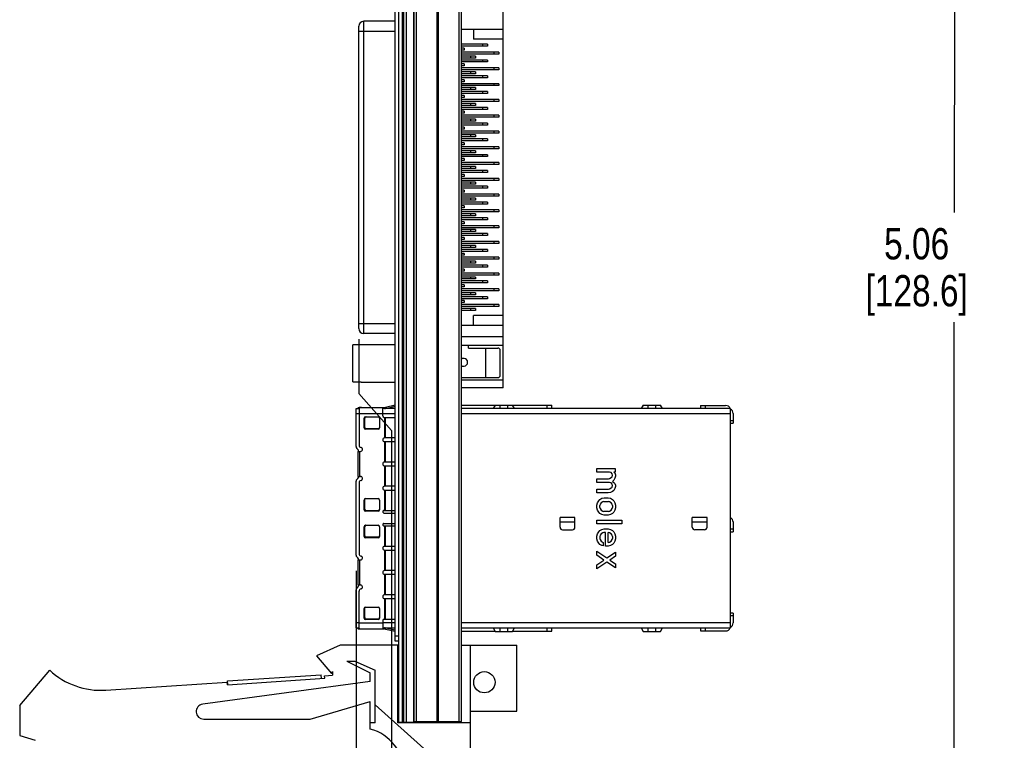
# Model space of a CAD drawing. Header units: inches. Extents: x 0.2 to 16.8, y 0.2 to 10.8.
# Tile 19 of 29: x 9.2 to 13.1, y 3.8 to 6.7. Entities that reach past the tile are written whole.
import ezdxf

# ---------------------------------------------------------------- set-up
doc = ezdxf.new("R2010")
doc.units = ezdxf.units.IN
doc.header["$LTSCALE"] = 0.935
doc.header["$MEASUREMENT"] = 0
doc.layers.get('0').update_dxf_attribs({"linetype": 'CONTINUOUS'})
doc.layers.add('DIMENSIONS', color=7, linetype='CONTINUOUS')
doc.styles.get("Standard").update_dxf_attribs({"font": 'txt', "width": 0.8})
doc.dimstyles.new('DIMSTYLE_1', dxfattribs={"dimtxt": 0.125, "dimasz": 0.18, "dimexe": 0.125, "dimexo": 0.0625, "dimgap": 0.03125, "dimtad": 0, "dimtih": 1, "dimtoh": 1, "dimzin": 4, "dimdsep": 46, "dimtxsty": 'STANDARD', "dimblk": '_FILLED', "dimblk1": '_FILLED', "dimblk2": '_FILLED', "dimcen": 0.09, "dimadec": 0, "dimazin": 0, "dimtp": 0.01, "dimtm": 0.01, "dimtfac": 1, "dimtofl": 0, "dimtmove": 0, "dimatfit": 3, "dimldrblk": '_FILLED', "dimfxl": 1, "dimtolj": 1, "dimtzin": 4, "dimarcsym": 0})
doc.dimstyles.new('DIMSTYLE_2', dxfattribs={"dimtxt": 0.125, "dimasz": 0.18, "dimexe": 0.125, "dimexo": 0.0625, "dimgap": 0.0625, "dimtad": 0, "dimtih": 1, "dimtoh": 1, "dimzin": 4, "dimdsep": 46, "dimtxsty": 'STANDARD', "dimblk": '_FILLED', "dimblk1": '_FILLED', "dimblk2": '_FILLED', "dimcen": 0.09, "dimadec": 0, "dimazin": 0, "dimtp": 0.01, "dimtm": 0.01, "dimtfac": 1, "dimtofl": 0, "dimtmove": 0, "dimatfit": 3, "dimldrblk": '_FILLED', "dimfxl": 1, "dimtolj": 1, "dimtzin": 4, "dimarcsym": 0})

# ---------------------------------------------------------------- blocks, each defined once
blk = doc.blocks.new('_FILLED')
at = {"color": 0, "linetype": 'BYBLOCK'}
blk.add_solid([(0, 0), (-1, 0.174), (-1, -0.174)], dxfattribs=at)
blk = doc.blocks.new('*D12')
at = {"layer": 'DIMENSIONS', "color": 2, "linetype": 'CONTINUOUS'}
for p, q in [((10.8549, 8.3609), (13.036, 8.36)), ((12.911, 8.3601), (12.9101, 5.9526)), ((12.909, 3.2952), (12.9099, 5.5151)), ((10.8529, 3.296), (13.034, 3.2951))]:
    blk.add_line(p, q, dxfattribs=at)
at = {"layer": 'DIMENSIONS', "color": 2, "linetype": 'CONTINUOUS', "xscale": 0.18, "yscale": 0.18, "zscale": 0.18}
for p, rotation in [((12.911, 8.3601), 89.9773754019), ((12.909, 3.2952), 269.9773754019)]:
    blk.add_blockref('_FILLED', p, dxfattribs=dict(at, rotation=rotation))
at = {"layer": 'DIMENSIONS', "color": 2, "linetype": 'CONTINUOUS', "insert": (12.76, 5.8901), "char_height": 0.125, "width": 0.7, "attachment_point": 2, "line_spacing_factor": 0.9}
blk.add_mtext('5.06\\P[128.6]', dxfattribs=at)
blk = doc.blocks.new('*D16')
at = {"layer": 'DIMENSIONS', "color": 2, "linetype": 'CONTINUOUS'}
blk.add_line((10.521, 4.5221), (10.521, 2.9204), dxfattribs=at)
at = {"layer": 'DIMENSIONS', "color": 2, "linetype": 'CONTINUOUS', "insert": (10.4585, 2.8579), "char_height": 0.125, "width": 0.925, "attachment_point": 3, "rotation": 90, "line_spacing_factor": 0.9}
blk.add_mtext('.27{\\Ftxt.shx;\\W1.000000;\\H0.125000; }[6.9]', dxfattribs=at)
blk = doc.blocks.new('*D17')
at = {"layer": 'DIMENSIONS', "color": 2, "linetype": 'CONTINUOUS'}
for p, q in [((10.5317, 5.4463), (10.5317, 5.2294)), ((10.5317, 5.2294), (10.6626, 5.0827)), ((10.6626, 5.0827), (10.6626, 2.9204))]:
    blk.add_line(p, q, dxfattribs=at)
at = {"layer": 'DIMENSIONS', "color": 2, "linetype": 'CONTINUOUS', "insert": (10.6001, 2.8579), "char_height": 0.125, "width": 0.925, "attachment_point": 3, "rotation": 90, "line_spacing_factor": 0.9}
blk.add_mtext('.26{\\Ftxt.shx;\\W1.000000;\\H0.125000; }[6.6]', dxfattribs=at)

msp = doc.modelspace()

# ---------------------------------------------------------------- linework, layer by layer
at = {"color": 7, "linetype": 'CONTINUOUS'}
for p, q in [((10.6774, 4.2409), (10.6774, 8.3509)), ((10.6924, 3.9179), (10.6924, 8.3609)), ((10.7044, 8.3609), (10.7044, 3.9179)), ((10.7104, 8.3609), (10.7104, 3.9179)), ((10.7224, 3.9179), (10.7224, 8.3609)), ((10.7516, 3.9179), (10.7516, 8.3609)), ((10.7534, 3.9209), (10.7534, 7.9209)), ((10.7624, 3.9209), (10.7624, 7.9209)), ((10.8443, 3.9209), (10.8443, 7.9209)), ((10.8506, 3.9209), (10.8506, 7.9209)), ((10.9325, 3.9209), (10.9325, 7.9209)), ((10.9414, 3.9209), (10.9414, 7.9209)), ((11.1084, 5.2519), (11.1084, 6.933)), ((10.5317, 5.4891), (10.5317, 6.6958)), ((10.5513, 5.4694), (10.5513, 6.7155)), ((10.6774, 6.7155), (10.5513, 6.7155)), ((10.5317, 6.6761), (10.6774, 6.6761)), ((11.1084, 6.683), (10.9414, 6.683)), ((10.9903, 6.683), (10.9903, 6.6437)), ((11.0454, 6.624), (10.9414, 6.624)), ((11.0454, 6.6161), (10.9414, 6.6161)), ((10.9529, 6.6082), (10.9414, 6.6082)), ((10.9529, 6.6082), (10.9529, 6.6004)), ((11.1084, 6.6437), (10.9903, 6.6437)), ((11.0257, 6.624), (11.0257, 6.6161)), ((11.0454, 6.624), (11.0454, 6.6161)), ((10.9529, 6.6004), (10.9414, 6.6004)), ((11.0907, 6.5925), (10.9414, 6.5925)), ((11.0907, 6.5846), (10.9414, 6.5846)), ((10.9982, 6.5767), (10.9414, 6.5767)), ((10.9982, 6.5689), (10.9414, 6.5689)), ((10.9785, 6.5767), (10.9785, 6.5689)), ((10.9982, 6.5767), (10.9982, 6.5689)), ((11.071, 6.5925), (11.071, 6.5846)), ((11.0907, 6.5925), (11.0907, 6.5846)), ((11.0454, 6.561), (10.9414, 6.561)), ((11.0454, 6.5531), (10.9414, 6.5531)), ((10.9529, 6.5452), (10.9414, 6.5452)), ((10.9529, 6.5374), (10.9414, 6.5374)), ((11.0907, 6.5295), (10.9414, 6.5295)), ((10.9529, 6.5452), (10.9529, 6.5374)), ((11.0257, 6.561), (11.0257, 6.5531)), ((11.0454, 6.561), (11.0454, 6.5531)), ((11.071, 6.5295), (11.071, 6.5216)), ((11.0907, 6.5295), (11.0907, 6.5216)), ((11.0907, 6.5216), (10.9414, 6.5216)), ((10.9982, 6.5137), (10.9414, 6.5137)), ((10.9982, 6.5059), (10.9414, 6.5059)), ((11.0454, 6.498), (10.9414, 6.498)), ((11.0454, 6.4901), (10.9414, 6.4901)), ((10.9785, 6.5137), (10.9785, 6.5059)), ((10.9982, 6.5137), (10.9982, 6.5059)), ((11.0257, 6.498), (11.0257, 6.4901)), ((11.0454, 6.498), (11.0454, 6.4901)), ((10.9529, 6.4822), (10.9414, 6.4822)), ((10.9529, 6.4744), (10.9414, 6.4744)), ((11.0907, 6.4665), (10.9414, 6.4665)), ((11.0907, 6.4586), (10.9414, 6.4586)), ((10.9982, 6.4507), (10.9414, 6.4507)), ((10.9529, 6.4822), (10.9529, 6.4744)), ((10.9785, 6.4507), (10.9785, 6.4429)), ((10.9982, 6.4507), (10.9982, 6.4429)), ((11.071, 6.4665), (11.071, 6.4586)), ((11.0907, 6.4665), (11.0907, 6.4586)), ((10.9982, 6.4429), (10.9414, 6.4429)), ((11.0454, 6.435), (10.9414, 6.435)), ((11.0454, 6.4271), (10.9414, 6.4271)), ((10.9529, 6.4192), (10.9414, 6.4192)), ((10.9529, 6.4114), (10.9414, 6.4114)), ((10.9529, 6.4192), (10.9529, 6.4114)), ((11.0257, 6.435), (11.0257, 6.4271)), ((11.0454, 6.435), (11.0454, 6.4271)), ((11.0907, 6.4035), (10.9414, 6.4035)), ((11.0907, 6.3956), (10.9414, 6.3956)), ((10.9982, 6.3878), (10.9414, 6.3878)), ((10.9982, 6.3799), (10.9414, 6.3799)), ((11.0454, 6.372), (10.9414, 6.372)), ((10.9785, 6.3878), (10.9785, 6.3799)), ((10.9982, 6.3878), (10.9982, 6.3799)), ((11.0257, 6.372), (11.0257, 6.3641)), ((11.0454, 6.372), (11.0454, 6.3641)), ((11.071, 6.4035), (11.071, 6.3956)), ((11.0907, 6.4035), (11.0907, 6.3956)), ((11.0454, 6.3641), (10.9414, 6.3641)), ((10.9529, 6.3563), (10.9414, 6.3563)), ((10.9529, 6.3484), (10.9414, 6.3484)), ((11.0907, 6.3405), (10.9414, 6.3405)), ((11.0907, 6.3326), (10.9414, 6.3326)), ((10.9529, 6.3563), (10.9529, 6.3484)), ((11.071, 6.3405), (11.071, 6.3326)), ((11.0907, 6.3405), (11.0907, 6.3326)), ((10.9982, 6.3248), (10.9414, 6.3248)), ((10.9982, 6.3169), (10.9414, 6.3169)), ((11.0454, 6.309), (10.9414, 6.309)), ((11.0454, 6.3011), (10.9414, 6.3011)), ((10.9529, 6.2933), (10.9414, 6.2933)), ((10.9529, 6.2933), (10.9529, 6.2854)), ((10.9785, 6.3248), (10.9785, 6.3169)), ((10.9982, 6.3248), (10.9982, 6.3169)), ((11.0257, 6.309), (11.0257, 6.3011)), ((11.0454, 6.309), (11.0454, 6.3011)), ((10.9529, 6.2854), (10.9414, 6.2854)), ((11.0907, 6.2775), (10.9414, 6.2775)), ((11.0907, 6.2696), (10.9414, 6.2696)), ((10.9982, 6.2618), (10.9414, 6.2618)), ((10.9982, 6.2539), (10.9414, 6.2539)), ((10.9785, 6.2618), (10.9785, 6.2539)), ((10.9982, 6.2618), (10.9982, 6.2539)), ((11.071, 6.2775), (11.071, 6.2696)), ((11.0907, 6.2775), (11.0907, 6.2696)), ((11.0454, 6.246), (10.9414, 6.246)), ((11.0454, 6.2381), (10.9414, 6.2381)), ((10.9529, 6.2303), (10.9414, 6.2303)), ((10.9529, 6.2224), (10.9414, 6.2224)), ((11.0907, 6.2145), (10.9414, 6.2145)), ((10.9529, 6.2303), (10.9529, 6.2224)), ((11.0257, 6.246), (11.0257, 6.2381)), ((11.0454, 6.246), (11.0454, 6.2381)), ((11.071, 6.2145), (11.071, 6.2066)), ((11.0907, 6.2145), (11.0907, 6.2066)), ((11.0907, 6.2066), (10.9414, 6.2066)), ((10.9982, 6.1988), (10.9414, 6.1988)), ((10.9982, 6.1909), (10.9414, 6.1909)), ((11.0454, 6.183), (10.9414, 6.183)), ((11.0454, 6.1752), (10.9414, 6.1752)), ((10.9785, 6.1988), (10.9785, 6.1909)), ((10.9982, 6.1988), (10.9982, 6.1909)), ((11.0257, 6.183), (11.0257, 6.1752)), ((11.0454, 6.183), (11.0454, 6.1752)), ((10.9529, 6.1673), (10.9414, 6.1673)), ((10.9529, 6.1594), (10.9414, 6.1594)), ((11.0907, 6.1515), (10.9414, 6.1515)), ((11.0907, 6.1437), (10.9414, 6.1437)), ((10.9982, 6.1358), (10.9414, 6.1358)), ((10.9529, 6.1673), (10.9529, 6.1594)), ((10.9785, 6.1358), (10.9785, 6.1279)), ((10.9982, 6.1358), (10.9982, 6.1279)), ((11.071, 6.1515), (11.071, 6.1437)), ((11.0907, 6.1515), (11.0907, 6.1437)), ((10.9982, 6.1279), (10.9414, 6.1279)), ((11.0454, 6.12), (10.9414, 6.12)), ((11.0454, 6.1122), (10.9414, 6.1122)), ((10.9529, 6.1043), (10.9414, 6.1043)), ((10.9529, 6.0964), (10.9414, 6.0964)), ((10.9529, 6.1043), (10.9529, 6.0964)), ((11.0257, 6.12), (11.0257, 6.1122)), ((11.0454, 6.12), (11.0454, 6.1122)), ((11.0907, 6.0885), (10.9414, 6.0885)), ((11.0907, 6.0807), (10.9414, 6.0807)), ((10.9982, 6.0728), (10.9414, 6.0728)), ((10.9982, 6.0649), (10.9414, 6.0649)), ((11.0454, 6.057), (10.9414, 6.057)), ((10.9785, 6.0728), (10.9785, 6.0649)), ((10.9982, 6.0728), (10.9982, 6.0649)), ((11.0257, 6.057), (11.0257, 6.0492)), ((11.0454, 6.057), (11.0454, 6.0492)), ((11.071, 6.0885), (11.071, 6.0807)), ((11.0907, 6.0885), (11.0907, 6.0807)), ((11.0454, 6.0492), (10.9414, 6.0492)), ((10.9529, 6.0413), (10.9414, 6.0413)), ((10.9529, 6.0334), (10.9414, 6.0334)), ((11.0907, 6.0255), (10.9414, 6.0255)), ((11.0907, 6.0177), (10.9414, 6.0177)), ((10.9529, 6.0413), (10.9529, 6.0334)), ((11.071, 6.0255), (11.071, 6.0177)), ((11.0907, 6.0255), (11.0907, 6.0177)), ((10.9982, 6.0098), (10.9414, 6.0098)), ((10.9982, 6.0019), (10.9414, 6.0019)), ((11.0454, 5.9941), (10.9414, 5.9941)), ((11.0454, 5.9862), (10.9414, 5.9862)), ((10.9529, 5.9783), (10.9414, 5.9783)), ((10.9529, 5.9783), (10.9529, 5.9704)), ((10.9785, 6.0098), (10.9785, 6.0019)), ((10.9982, 6.0098), (10.9982, 6.0019)), ((11.0257, 5.9941), (11.0257, 5.9862)), ((11.0454, 5.9941), (11.0454, 5.9862)), ((10.9529, 5.9704), (10.9414, 5.9704)), ((11.0907, 5.9626), (10.9414, 5.9626)), ((11.0907, 5.9547), (10.9414, 5.9547)), ((10.9982, 5.9468), (10.9414, 5.9468)), ((10.9982, 5.9389), (10.9414, 5.9389)), ((10.9785, 5.9468), (10.9785, 5.9389)), ((10.9982, 5.9468), (10.9982, 5.9389)), ((11.071, 5.9626), (11.071, 5.9547)), ((11.0907, 5.9626), (11.0907, 5.9547)), ((11.0454, 5.9311), (10.9414, 5.9311)), ((11.0454, 5.9232), (10.9414, 5.9232)), ((10.9529, 5.9153), (10.9414, 5.9153)), ((10.9529, 5.9074), (10.9414, 5.9074)), ((11.0907, 5.8996), (10.9414, 5.8996)), ((10.9529, 5.9153), (10.9529, 5.9074)), ((11.0257, 5.9311), (11.0257, 5.9232)), ((11.0454, 5.9311), (11.0454, 5.9232)), ((11.071, 5.8996), (11.071, 5.8917)), ((11.0907, 5.8996), (11.0907, 5.8917)), ((11.0907, 5.8917), (10.9414, 5.8917)), ((10.9982, 5.8838), (10.9414, 5.8838)), ((10.9982, 5.8759), (10.9414, 5.8759)), ((11.0454, 5.8681), (10.9414, 5.8681)), ((11.0454, 5.8602), (10.9414, 5.8602)), ((10.9785, 5.8838), (10.9785, 5.8759)), ((10.9982, 5.8838), (10.9982, 5.8759)), ((11.0257, 5.8681), (11.0257, 5.8602)), ((11.0454, 5.8681), (11.0454, 5.8602)), ((10.9529, 5.8523), (10.9414, 5.8523)), ((10.9529, 5.8444), (10.9414, 5.8444)), ((11.0907, 5.8366), (10.9414, 5.8366)), ((11.0907, 5.8287), (10.9414, 5.8287)), ((10.9982, 5.8208), (10.9414, 5.8208)), ((10.9529, 5.8523), (10.9529, 5.8444)), ((10.9785, 5.8208), (10.9785, 5.8129)), ((10.9982, 5.8208), (10.9982, 5.8129)), ((11.071, 5.8366), (11.071, 5.8287)), ((11.0907, 5.8366), (11.0907, 5.8287)), ((10.9982, 5.8129), (10.9414, 5.8129)), ((11.0454, 5.8051), (10.9414, 5.8051)), ((11.0454, 5.7972), (10.9414, 5.7972)), ((10.9529, 5.7893), (10.9414, 5.7893)), ((10.9529, 5.7815), (10.9414, 5.7815)), ((10.9529, 5.7893), (10.9529, 5.7815)), ((11.0257, 5.8051), (11.0257, 5.7972)), ((11.0454, 5.8051), (11.0454, 5.7972)), ((11.0907, 5.7736), (10.9414, 5.7736)), ((11.0907, 5.7657), (10.9414, 5.7657)), ((10.9982, 5.7578), (10.9414, 5.7578)), ((10.9982, 5.75), (10.9414, 5.75)), ((11.0454, 5.7421), (10.9414, 5.7421)), ((10.9785, 5.7578), (10.9785, 5.75)), ((10.9982, 5.7578), (10.9982, 5.75)), ((11.0257, 5.7421), (11.0257, 5.7342)), ((11.0454, 5.7421), (11.0454, 5.7342)), ((11.071, 5.7736), (11.071, 5.7657)), ((11.0907, 5.7736), (11.0907, 5.7657)), ((11.0454, 5.7342), (10.9414, 5.7342)), ((10.9529, 5.7263), (10.9414, 5.7263)), ((10.9529, 5.7185), (10.9414, 5.7185)), ((11.0907, 5.7106), (10.9414, 5.7106)), ((11.0907, 5.7027), (10.9414, 5.7027)), ((10.9529, 5.7263), (10.9529, 5.7185)), ((11.071, 5.7106), (11.071, 5.7027)), ((11.0907, 5.7106), (11.0907, 5.7027)), ((10.9982, 5.6948), (10.9414, 5.6948)), ((10.9982, 5.687), (10.9414, 5.687)), ((11.0454, 5.6791), (10.9414, 5.6791)), ((11.0454, 5.6712), (10.9414, 5.6712)), ((10.9529, 5.6633), (10.9414, 5.6633)), ((10.9529, 5.6633), (10.9529, 5.6555)), ((10.9785, 5.6948), (10.9785, 5.687)), ((10.9982, 5.6948), (10.9982, 5.687)), ((11.0257, 5.6791), (11.0257, 5.6712)), ((11.0454, 5.6791), (11.0454, 5.6712)), ((10.9529, 5.6555), (10.9414, 5.6555)), ((11.0907, 5.6476), (10.9414, 5.6476)), ((11.0907, 5.6397), (10.9414, 5.6397)), ((10.9982, 5.6318), (10.9414, 5.6318)), ((10.9982, 5.624), (10.9414, 5.624)), ((10.9785, 5.6318), (10.9785, 5.624)), ((10.9982, 5.6318), (10.9982, 5.624)), ((11.071, 5.6476), (11.071, 5.6397)), ((11.0907, 5.6476), (11.0907, 5.6397)), ((11.0454, 5.6161), (10.9414, 5.6161)), ((11.0454, 5.6082), (10.9414, 5.6082)), ((10.9529, 5.6004), (10.9414, 5.6004)), ((10.9529, 5.5925), (10.9414, 5.5925)), ((11.0907, 5.5846), (10.9414, 5.5846)), ((10.9529, 5.6004), (10.9529, 5.5925)), ((11.0257, 5.6161), (11.0257, 5.6082)), ((11.0454, 5.6161), (11.0454, 5.6082)), ((11.071, 5.5846), (11.071, 5.5767)), ((11.0907, 5.5846), (11.0907, 5.5767)), ((11.0907, 5.5767), (10.9414, 5.5767)), ((10.9982, 5.5689), (10.9414, 5.5689)), ((10.9982, 5.561), (10.9414, 5.561)), ((10.9785, 5.5689), (10.9785, 5.561)), ((10.9982, 5.5689), (10.9982, 5.561)), ((10.5317, 5.5088), (10.6774, 5.5088)), ((11.1084, 5.5413), (10.9903, 5.5413)), ((10.9903, 5.5019), (10.9903, 5.5413)), ((10.6774, 5.4694), (10.5513, 5.4694)), ((11.1084, 5.5019), (10.9414, 5.5019)), ((11.1084, 5.4566), (10.9414, 5.4566)), ((10.5417, 5.4241), (10.5082, 5.4241)), ((10.5082, 5.2766), (10.5082, 5.4241)), ((10.5417, 5.4252), (10.6774, 5.4252)), ((10.5417, 5.4241), (10.5417, 5.4252)), ((11.1084, 5.4212), (10.9414, 5.4212)), ((10.9701, 5.4114), (10.9701, 5.4212)), ((10.9701, 5.4114), (11.0868, 5.4114)), ((11.0376, 5.4114), (11.0376, 5.2933)), ((11.0966, 5.3031), (11.0966, 5.4015)), ((10.5082, 5.2766), (10.5417, 5.2766)), ((10.5417, 5.2755), (10.5417, 5.2766)), ((10.5417, 5.2755), (10.6774, 5.2755)), ((10.9414, 5.2933), (11.0868, 5.2933)), ((11.1084, 5.2834), (10.9414, 5.2834)), ((11.1084, 5.2519), (10.9414, 5.2519)), ((10.521, 5.1701), (10.533, 5.1701)), ((10.521, 5.0177), (10.521, 5.1701)), ((10.533, 5.1713), (10.533, 5.0237)), ((10.5334, 5.174), (10.6348, 5.174)), ((10.5389, 5.174), (10.5389, 5.1739)), ((10.543, 5.174), (10.5407, 5.174)), ((10.6272, 5.1403), (10.6272, 5.174)), ((10.6774, 5.1701), (10.6272, 5.1701)), ((10.6331, 5.174), (10.6331, 5.1701)), ((10.6774, 5.183), (10.6391, 5.1745)), ((10.64, 5.1706), (10.6774, 5.1789)), ((10.9414, 5.1827), (11.0762, 5.1827)), ((12.017, 5.1701), (10.9414, 5.1701)), ((11.0769, 5.1838), (11.0689, 5.1701)), ((11.0769, 5.1838), (11.1458, 5.1838)), ((11.0965, 5.1701), (11.0965, 5.1838)), ((11.1261, 5.1838), (11.1261, 5.1701)), ((11.1537, 5.1701), (11.1458, 5.1838)), ((11.1464, 5.1827), (11.3033, 5.1827)), ((11.2833, 5.1827), (11.2833, 5.1701)), ((11.3033, 5.1701), (11.3033, 5.1827)), ((11.6674, 5.1838), (11.6595, 5.1701)), ((11.6674, 5.1838), (11.7363, 5.1838)), ((11.6871, 5.1701), (11.6871, 5.1838)), ((11.7166, 5.1838), (11.7166, 5.1701)), ((11.7443, 5.1701), (11.7363, 5.1838)), ((11.8971, 5.1819), (11.997, 5.1819)), ((11.8971, 5.1819), (11.8971, 5.1701)), ((11.9168, 5.1701), (11.9168, 5.1819)), ((12.017, 4.2939), (12.017, 5.1701)), ((10.521, 5.1501), (10.533, 5.1501)), ((10.533, 5.1504), (10.6272, 5.1504)), ((10.5527, 5.0927), (10.5527, 5.131)), ((10.5558, 5.0946), (10.5558, 5.131)), ((10.5586, 5.1369), (10.609, 5.1369)), ((10.6149, 5.131), (10.6149, 5.0927)), ((10.6272, 5.1501), (10.6774, 5.1501)), ((10.6331, 5.1344), (10.6774, 5.1344)), ((10.6348, 5.1344), (10.6348, 5.0528)), ((10.6391, 5.0527), (10.6391, 5.1344)), ((10.9414, 5.1501), (12.017, 5.1501)), ((12.0268, 5.1209), (12.017, 5.1209)), ((12.0268, 5.1501), (12.0268, 5.1109)), ((10.609, 5.0868), (10.5586, 5.0868)), ((10.609, 5.0887), (10.5618, 5.0887)), ((12.017, 5.1109), (12.0268, 5.1109)), ((10.6774, 5.0527), (10.6347, 5.0527)), ((10.6347, 5.0377), (10.6774, 5.0377)), ((10.6348, 5.0377), (10.6348, 4.9561)), ((10.6391, 4.956), (10.6391, 5.0377)), ((10.524, 5.0106), (10.5281, 5.0065)), ((10.529, 4.9985), (10.5389, 4.9985)), ((10.529, 4.8985), (10.529, 4.9985)), ((10.531, 4.9994), (10.531, 4.9985)), ((10.5363, 4.8985), (10.5363, 4.9985)), ((10.6774, 4.956), (10.6347, 4.956)), ((10.6347, 4.941), (10.6774, 4.941)), ((10.6348, 4.941), (10.6348, 4.8594)), ((10.6391, 4.8593), (10.6391, 4.941)), ((11.4824, 4.9301), (11.5561, 4.9301)), ((11.4824, 4.9164), (11.4824, 4.9301)), ((11.5336, 4.9164), (11.4824, 4.9164)), ((11.5399, 4.9139), (11.5336, 4.9164)), ((11.5561, 4.9164), (11.5499, 4.9164)), ((11.5499, 4.9164), (11.5549, 4.9126)), ((11.5561, 4.9301), (11.5561, 4.9164)), ((10.521, 4.5846), (10.521, 4.8794)), ((10.5281, 4.8906), (10.524, 4.8865)), ((10.529, 4.8985), (10.5389, 4.8985)), ((10.531, 4.8985), (10.531, 4.8977)), ((11.4824, 4.8889), (11.5286, 4.8889)), ((11.4824, 4.8751), (11.4824, 4.8889)), ((11.5286, 4.8889), (11.5336, 4.8901)), ((11.5336, 4.8901), (11.5399, 4.8939)), ((11.5436, 4.9089), (11.5399, 4.9139)), ((11.5399, 4.8939), (11.5436, 4.8976)), ((11.5449, 4.9039), (11.5436, 4.9089)), ((11.5436, 4.8976), (11.5449, 4.9039)), ((11.5499, 4.8839), (11.5449, 4.8789)), ((11.5449, 4.8789), (11.5511, 4.8751)), ((11.5549, 4.8914), (11.5499, 4.8839)), ((11.5549, 4.9126), (11.5574, 4.9051)), ((11.5574, 4.9001), (11.5549, 4.8914)), ((11.5574, 4.9051), (11.5574, 4.9001)), ((10.533, 4.8734), (10.533, 4.5906)), ((10.6774, 4.8593), (10.6347, 4.8593)), ((10.6347, 4.8443), (10.6774, 4.8443)), ((10.6348, 4.8443), (10.6348, 4.7626)), ((10.6391, 4.7626), (10.6391, 4.8443)), ((11.5336, 4.8751), (11.4824, 4.8751)), ((11.4824, 4.8476), (11.5286, 4.8476)), ((11.4824, 4.8339), (11.4824, 4.8476)), ((11.5286, 4.8476), (11.5336, 4.8489)), ((11.5399, 4.8726), (11.5336, 4.8751)), ((11.5336, 4.8489), (11.5399, 4.8526)), ((11.5449, 4.8389), (11.5374, 4.8351)), ((11.5436, 4.8676), (11.5399, 4.8726)), ((11.5399, 4.8526), (11.5436, 4.8564)), ((11.5449, 4.8626), (11.5436, 4.8676)), ((11.5436, 4.8564), (11.5449, 4.8626)), ((11.5499, 4.8426), (11.5449, 4.8389)), ((11.5549, 4.8501), (11.5499, 4.8426)), ((11.5511, 4.8751), (11.5549, 4.8701)), ((11.5549, 4.8701), (11.5574, 4.8639)), ((11.5574, 4.8589), (11.5549, 4.8501)), ((11.5574, 4.8639), (11.5574, 4.8589)), ((10.5527, 4.7661), (10.5527, 4.8044)), ((10.5558, 4.768), (10.5558, 4.8096)), ((10.5586, 4.8103), (10.609, 4.8103)), ((10.6149, 4.8044), (10.6149, 4.7661)), ((11.5274, 4.8339), (11.4824, 4.8339)), ((11.4849, 4.7939), (11.4899, 4.8014)), ((11.4899, 4.8014), (11.4949, 4.8064)), ((11.4949, 4.8064), (11.5024, 4.8114)), ((11.5024, 4.8114), (11.5124, 4.8139)), ((11.5111, 4.7989), (11.5061, 4.7976)), ((11.5111, 4.7989), (11.5286, 4.7989)), ((11.5124, 4.8139), (11.5274, 4.8139)), ((11.5374, 4.8351), (11.5274, 4.8339)), ((11.5274, 4.8139), (11.5374, 4.8114)), ((11.5336, 4.7976), (11.5286, 4.7989)), ((11.5374, 4.8114), (11.5449, 4.8064)), ((11.5449, 4.8064), (11.5499, 4.8014)), ((11.5499, 4.8014), (11.5549, 4.7939)), ((10.609, 4.7601), (10.5586, 4.7601)), ((10.609, 4.7621), (10.5618, 4.7621)), ((10.6322, 4.7626), (10.6774, 4.7626)), ((11.4824, 4.7839), (11.4849, 4.7939)), ((11.4824, 4.7739), (11.4824, 4.7839)), ((11.4849, 4.7639), (11.4824, 4.7739)), ((11.4899, 4.7564), (11.4849, 4.7639)), ((11.4961, 4.7876), (11.4949, 4.7826)), ((11.4949, 4.7751), (11.4949, 4.7826)), ((11.4949, 4.7751), (11.4961, 4.7701)), ((11.4999, 4.7939), (11.4961, 4.7876)), ((11.4961, 4.7701), (11.4999, 4.7639)), ((11.5061, 4.7976), (11.4999, 4.7939)), ((11.4999, 4.7639), (11.5061, 4.7601)), ((11.5061, 4.7601), (11.5111, 4.7589)), ((11.5286, 4.7589), (11.5111, 4.7589)), ((11.5286, 4.7589), (11.5336, 4.7601)), ((11.5399, 4.7939), (11.5336, 4.7976)), ((11.5336, 4.7601), (11.5399, 4.7639)), ((11.5436, 4.7876), (11.5399, 4.7939)), ((11.5399, 4.7639), (11.5436, 4.7701)), ((11.5449, 4.7826), (11.5436, 4.7876)), ((11.5436, 4.7701), (11.5449, 4.7751)), ((11.5449, 4.7826), (11.5449, 4.7751)), ((11.5549, 4.7639), (11.5499, 4.7564)), ((11.5549, 4.7939), (11.5574, 4.7839)), ((11.5574, 4.7739), (11.5549, 4.7639)), ((11.5574, 4.7839), (11.5574, 4.7739)), ((10.6322, 4.7526), (10.6774, 4.7526)), ((11.395, 4.7343), (11.3359, 4.7343)), ((11.3359, 4.6957), (11.3359, 4.7343)), ((11.395, 4.6957), (11.395, 4.7343)), ((11.4824, 4.7239), (11.5824, 4.7239)), ((11.4824, 4.7101), (11.4824, 4.7239)), ((11.4949, 4.7514), (11.4899, 4.7564)), ((11.5024, 4.7464), (11.4949, 4.7514)), ((11.5124, 4.7439), (11.5024, 4.7464)), ((11.5274, 4.7439), (11.5124, 4.7439)), ((11.5374, 4.7464), (11.5274, 4.7439)), ((11.5449, 4.7514), (11.5374, 4.7464)), ((11.5499, 4.7564), (11.5449, 4.7514)), ((11.5824, 4.7239), (11.5824, 4.7101)), ((11.9228, 4.7343), (11.8638, 4.7343)), ((11.8638, 4.6957), (11.8638, 4.7343)), ((11.9228, 4.6957), (11.9228, 4.7343)), ((10.5527, 4.6596), (10.5527, 4.6979)), ((10.5558, 4.6616), (10.5558, 4.6979)), ((10.5586, 4.7038), (10.609, 4.7038)), ((10.6149, 4.6979), (10.6149, 4.6596)), ((10.6322, 4.7113), (10.6774, 4.7113)), ((10.6322, 4.7013), (10.6774, 4.7013)), ((10.6348, 4.7013), (10.6348, 4.6197)), ((10.6391, 4.6197), (10.6391, 4.7013)), ((11.3359, 4.717), (11.395, 4.717)), ((11.3459, 4.6857), (11.385, 4.6857)), ((11.5824, 4.7101), (11.4824, 4.7101)), ((11.4899, 4.6776), (11.4949, 4.6826)), ((11.4949, 4.6826), (11.5024, 4.6876)), ((11.5024, 4.6876), (11.5124, 4.6901)), ((11.5124, 4.6901), (11.5274, 4.6901)), ((11.5274, 4.6901), (11.5374, 4.6876)), ((11.5374, 4.6876), (11.5449, 4.6826)), ((11.5449, 4.6826), (11.5499, 4.6776)), ((11.8638, 4.717), (11.9228, 4.717)), ((11.9128, 4.6857), (11.8738, 4.6857)), ((12.0268, 4.6878), (12.017, 4.6878)), ((12.0268, 4.717), (12.0268, 4.6778)), ((10.609, 4.6537), (10.5586, 4.6537)), ((10.609, 4.6557), (10.5618, 4.6557)), ((11.4824, 4.6601), (11.4849, 4.6701)), ((11.4824, 4.6501), (11.4824, 4.6601)), ((11.4849, 4.6401), (11.4824, 4.6501)), ((11.4849, 4.6701), (11.4899, 4.6776)), ((11.4961, 4.6639), (11.4949, 4.6589)), ((11.4949, 4.6589), (11.4949, 4.6514)), ((11.4949, 4.6514), (11.4961, 4.6464)), ((11.4999, 4.6701), (11.4961, 4.6639)), ((11.4961, 4.6464), (11.4999, 4.6401)), ((11.5061, 4.6739), (11.4999, 4.6701)), ((11.5111, 4.6751), (11.5061, 4.6739)), ((11.5174, 4.6751), (11.5111, 4.6751)), ((11.5174, 4.6201), (11.5174, 4.6751)), ((11.5274, 4.6751), (11.5286, 4.6751)), ((11.5274, 4.6351), (11.5274, 4.6751)), ((11.5336, 4.6739), (11.5286, 4.6751)), ((11.5399, 4.6701), (11.5336, 4.6739)), ((11.5436, 4.6639), (11.5399, 4.6701)), ((11.5399, 4.6401), (11.5436, 4.6464)), ((11.5449, 4.6589), (11.5436, 4.6639)), ((11.5436, 4.6464), (11.5449, 4.6514)), ((11.5449, 4.6589), (11.5449, 4.6514)), ((11.5499, 4.6776), (11.5549, 4.6701)), ((11.5549, 4.6701), (11.5574, 4.6601)), ((11.5574, 4.6501), (11.5549, 4.6401)), ((11.5574, 4.6601), (11.5574, 4.6501)), ((12.017, 4.6778), (12.0268, 4.6778)), ((10.6774, 4.6197), (10.6347, 4.6197)), ((10.6347, 4.6047), (10.6774, 4.6047)), ((10.6348, 4.6046), (10.6348, 4.523)), ((10.6391, 4.523), (10.6391, 4.6047)), ((11.4899, 4.6326), (11.4849, 4.6401)), ((11.4949, 4.6276), (11.4899, 4.6326)), ((11.5024, 4.6226), (11.4949, 4.6276)), ((11.4999, 4.6401), (11.5074, 4.6351)), ((11.5074, 4.6214), (11.5024, 4.6226)), ((11.5074, 4.6351), (11.5074, 4.6214)), ((11.5274, 4.6201), (11.5174, 4.6201)), ((11.5274, 4.6351), (11.5336, 4.6364)), ((11.5374, 4.6226), (11.5274, 4.6201)), ((11.5336, 4.6364), (11.5399, 4.6401)), ((11.5449, 4.6276), (11.5374, 4.6226)), ((11.5499, 4.6326), (11.5449, 4.6276)), ((11.5549, 4.6401), (11.5499, 4.6326)), ((10.524, 4.5775), (10.5281, 4.5734)), ((10.529, 4.5655), (10.5389, 4.5655)), ((10.529, 4.4655), (10.529, 4.5655)), ((10.531, 4.5663), (10.531, 4.5655)), ((10.5363, 4.4655), (10.5363, 4.5655)), ((11.4824, 4.6001), (11.5224, 4.5739)), ((11.4824, 4.5839), (11.4824, 4.6001)), ((11.5099, 4.5651), (11.4824, 4.5839)), ((11.4824, 4.5464), (11.5099, 4.5651)), ((11.5224, 4.5739), (11.5574, 4.5964)), ((11.5574, 4.5801), (11.5349, 4.5651)), ((11.5349, 4.5651), (11.5574, 4.5501)), ((11.5574, 4.5964), (11.5574, 4.5801)), ((10.6774, 4.523), (10.6347, 4.523)), ((11.5224, 4.5564), (11.4824, 4.5301)), ((11.4824, 4.5301), (11.4824, 4.5464)), ((11.5574, 4.5339), (11.5224, 4.5564)), ((11.5574, 4.5501), (11.5574, 4.5339)), ((10.6347, 4.508), (10.6774, 4.508)), ((10.6348, 4.5079), (10.6348, 4.4263)), ((10.6391, 4.4263), (10.6391, 4.508)), ((10.521, 4.2939), (10.521, 4.4463)), ((10.5281, 4.4575), (10.524, 4.4534)), ((10.529, 4.4655), (10.5389, 4.4655)), ((10.531, 4.4655), (10.531, 4.4646)), ((10.533, 4.2927), (10.533, 4.4403)), ((10.6774, 4.4263), (10.6347, 4.4263)), ((10.6347, 4.4113), (10.6774, 4.4113)), ((10.6348, 4.4112), (10.6348, 4.3296)), ((10.6391, 4.3296), (10.6391, 4.4113)), ((10.5527, 4.333), (10.5527, 4.3713)), ((10.5558, 4.335), (10.5558, 4.3765)), ((10.5586, 4.3772), (10.609, 4.3772)), ((10.6149, 4.3713), (10.6149, 4.333)), ((10.609, 4.3271), (10.5586, 4.3271)), ((10.609, 4.329), (10.5618, 4.329)), ((10.6331, 4.3296), (10.6774, 4.3296)), ((12.0268, 4.3531), (12.017, 4.3531)), ((12.017, 4.3431), (12.0268, 4.3431)), ((12.0268, 4.3531), (12.0268, 4.3139)), ((10.533, 4.3139), (10.521, 4.3139)), ((10.521, 4.2939), (10.533, 4.2939)), ((10.6272, 4.3136), (10.533, 4.3136)), ((10.5334, 4.29), (10.6348, 4.29)), ((10.5389, 4.29), (10.5389, 4.29)), ((10.5407, 4.29), (10.543, 4.29)), ((10.6272, 4.3237), (10.6272, 4.29)), ((10.6774, 4.3139), (10.6272, 4.3139)), ((10.6272, 4.2939), (10.6774, 4.2939)), ((10.6331, 4.2939), (10.6331, 4.29)), ((10.6391, 4.2895), (10.6774, 4.281)), ((10.6774, 4.2851), (10.64, 4.2934)), ((12.017, 4.3139), (10.9414, 4.3139)), ((10.9414, 4.2939), (12.017, 4.2939)), ((11.0689, 4.2939), (11.0769, 4.2801)), ((11.0965, 4.2801), (11.0965, 4.2939)), ((11.1261, 4.2939), (11.1261, 4.2801)), ((11.1458, 4.2801), (11.1537, 4.2939)), ((11.2833, 4.2939), (11.2833, 4.2813)), ((11.3033, 4.2813), (11.3033, 4.2939)), ((11.6595, 4.2939), (11.6674, 4.2801)), ((11.6871, 4.2801), (11.6871, 4.2939)), ((11.7166, 4.2939), (11.7166, 4.2801)), ((11.7363, 4.2801), (11.7443, 4.2939)), ((11.8971, 4.2939), (11.8971, 4.2821)), ((11.9168, 4.2821), (11.9168, 4.2939)), ((10.6924, 4.2609), (10.6774, 4.2609)), ((10.9414, 4.2813), (11.0762, 4.2813)), ((11.0769, 4.2801), (11.1458, 4.2801)), ((11.1464, 4.2813), (11.3033, 4.2813)), ((11.6674, 4.2801), (11.7363, 4.2801)), ((11.8971, 4.2821), (11.997, 4.2821)), ((10.4574, 4.225), (10.3624, 4.182)), ((10.6874, 4.225), (10.4574, 4.225)), ((10.6924, 4.2409), (10.6774, 4.2409)), ((10.6874, 3.915), (10.6874, 4.225)), ((10.9414, 4.225), (11.1624, 4.225)), ((10.9784, 3.646), (10.9784, 4.225)), ((11.1624, 3.962), (11.1624, 4.225)), ((10.3624, 4.182), (10.4224, 4.112)), ((10.4834, 4.162), (10.5156, 4.162)), ((10.4834, 4.162), (10.5774, 4.115)), ((10.5156, 4.162), (10.5974, 4.125)), ((9.1774, 3.985), (9.2974, 4.125)), ((10.007, 4.0675), (10.3962, 4.093)), ((10.008, 4.0826), (10.3822, 4.1071)), ((10.3832, 4.0921), (10.3822, 4.1071)), ((10.3955, 4.1029), (10.4274, 4.105)), ((10.3962, 4.093), (10.3955, 4.1029)), ((10.4224, 4.112), (10.4274, 4.1196)), ((10.4274, 4.1196), (10.4274, 4.105)), ((10.5774, 4.08), (10.5774, 4.115)), ((10.5974, 3.915), (10.5974, 4.125)), ((9.521, 4.0457), (10.0063, 4.0774)), ((10.5774, 4.08), (9.9084, 3.9898)), ((10.007, 4.0675), (10.0063, 4.0774)), ((10.009, 4.0676), (10.008, 4.0826)), ((9.1774, 3.985), (9.1774, 3.865)), ((10.3374, 3.93), (10.5774, 4)), ((10.5774, 3.89), (10.5774, 4)), ((10.9784, 3.646), (10.5974, 3.9866)), ((10.9784, 3.962), (11.1624, 3.962)), ((9.9124, 3.93), (10.3374, 3.93)), ((10.5974, 3.915), (10.5774, 3.915)), ((10.9784, 3.915), (10.6874, 3.915)), ((10.6924, 3.9179), (10.9324, 3.9179)), ((10.7534, 3.9209), (10.9414, 3.9209)), ((10.7624, 3.9209), (10.7624, 3.9179)), ((10.7724, 3.9209), (10.7724, 3.9179)), ((10.7924, 3.9179), (10.7924, 3.915)), ((10.9224, 3.9209), (10.9224, 3.9179)), ((10.9324, 3.9209), (10.9324, 3.9179)), ((9.1774, 3.865), (9.2394, 3.8455))]:
    msp.add_line(p, q, dxfattribs=at)
msp.add_circle((11.0334, 4.0774), 0.0425, dxfattribs=at)
for centre, radius, start, end in [((10.5513, 6.6958), 0.0197, 90, 180), ((10.5513, 5.4891), 0.0197, 180, 270), ((11.0868, 5.4015), 0.00984, 0, 90), ((10.9509, 5.3543), 0.0157, 232.8763, 127.1237), ((11.0868, 5.3031), 0.00984, 270, 360), ((10.5334, 5.1667), 0.00728, 90, 152.6407), ((10.6348, 5.1937), 0.0197, 270, 282.5), ((10.6348, 5.1937), 0.0236, 270.0001, 282.5), ((11.997, 5.1619), 0.02, 24.1738, 90), ((12.0068, 5.1501), 0.02, 0, 59.4722), ((10.5586, 5.131), 0.00591, 90, 180), ((10.5618, 5.131), 0.00591, 90, 180), ((10.609, 5.131), 0.00591, 0, 90), ((10.6331, 5.1403), 0.00591, 180, 270), ((10.5586, 5.0927), 0.00591, 180, 270), ((10.5618, 5.0946), 0.00591, 180.0004, 270), ((10.609, 5.0946), 0.00591, 270, 359.9996), ((10.609, 5.0927), 0.00591, 270, 360), ((10.6347, 5.0452), 0.00748, 89.024, 180.1507), ((10.6347, 5.0452), 0.00748, 179.8493, 270.976), ((10.531, 5.0177), 0.01, 180, 225), ((10.521, 4.9994), 0.01, 0, 45), ((10.5429, 5.0237), 0.00984, 180, 257.1604), ((10.5389, 5.0064), 0.00787, 270, 77.1604), ((10.6347, 4.9486), 0.00748, 89.024, 180.1507), ((10.6347, 4.9485), 0.00748, 179.8493, 270.976), ((10.531, 4.8794), 0.01, 135, 179.9993), ((10.521, 4.8977), 0.01, 315, 360), ((10.5429, 4.8734), 0.00984, 102.8396, 180), ((10.5389, 4.8907), 0.00787, 282.8396, 90), ((10.6347, 4.8519), 0.00748, 89.024, 180.1507), ((10.6347, 4.8518), 0.00748, 179.8493, 270.976), ((10.5586, 4.8044), 0.00591, 90, 180), ((10.609, 4.8044), 0.00591, 0, 90), ((10.5586, 4.7661), 0.00591, 180, 270), ((10.5618, 4.768), 0.00591, 180.0004, 270.0001), ((10.609, 4.768), 0.00591, 270, 359.9996), ((10.609, 4.7661), 0.00591, 270, 360), ((10.6322, 4.7577), 0.00492, 90, 180.9137), ((10.6322, 4.7576), 0.00492, 179.0863, 270), ((12.0068, 4.717), 0.02, 0, 59.4777), ((10.5586, 4.6979), 0.00591, 90, 180), ((10.5618, 4.6979), 0.00591, 90, 180), ((10.609, 4.6979), 0.00591, 0, 90), ((10.6322, 4.7064), 0.00492, 90, 180.9137), ((10.6322, 4.7063), 0.00492, 179.0863, 270), ((11.3459, 4.6957), 0.01, 180, 270), ((11.385, 4.6957), 0.01, 270, 360), ((11.8738, 4.6957), 0.01, 180, 270), ((11.9128, 4.6957), 0.01, 270, 360), ((10.5586, 4.6596), 0.00591, 180, 270), ((10.5618, 4.6616), 0.00591, 180, 270), ((10.609, 4.6616), 0.00591, 270, 360), ((10.609, 4.6596), 0.00591, 270, 360), ((10.6347, 4.6122), 0.00748, 89.024, 180.1507), ((10.6347, 4.6121), 0.00748, 179.8493, 270.976), ((10.531, 4.5846), 0.01, 180.0007, 225), ((10.521, 4.5663), 0.01, 0, 45), ((10.5429, 4.5906), 0.00984, 180, 257.1604), ((10.5389, 4.5733), 0.00787, 270, 77.1604), ((10.6347, 4.5155), 0.00748, 89.024, 180.1507), ((10.6347, 4.5154), 0.00748, 179.8493, 270.976), ((10.531, 4.4463), 0.01, 135, 180), ((10.521, 4.4646), 0.01, 315, 360), ((10.5429, 4.4403), 0.00984, 102.8396, 180), ((10.5389, 4.4576), 0.00787, 282.8396, 90), ((10.6347, 4.4188), 0.00748, 89.024, 180.1507), ((10.6347, 4.4187), 0.00748, 179.8493, 270.976), ((10.5586, 4.3713), 0.00591, 90, 180), ((10.609, 4.3713), 0.00591, 0, 90), ((10.5586, 4.333), 0.00591, 180, 270), ((10.5618, 4.335), 0.00591, 180, 270), ((10.609, 4.335), 0.00591, 270, 360), ((10.609, 4.333), 0.00591, 270, 360), ((10.6331, 4.3237), 0.00591, 90, 180), ((10.5334, 4.2973), 0.00728, 207.3593, 270), ((10.6348, 4.2703), 0.0236, 77.5, 90), ((10.6348, 4.2703), 0.0197, 77.5, 90), ((11.997, 4.3021), 0.02, 270, 335.8262), ((12.0068, 4.3139), 0.02, 300.5278, 360), ((9.5014, 4.345), 0.3, 227.1666, 273.7467), ((9.9124, 3.96), 0.03, 97.6845, 270), ((10.5324, 3.7157), 0.18, 0, 75.5225)]:
    msp.add_arc(centre, radius, start, end, dxfattribs=at)
for points, knots in [([(10.5219, 5.1701), (10.5219, 5.1701), (10.5218, 5.1701), (10.5217, 5.1701), (10.5216, 5.1701), (10.5215, 5.17), (10.5215, 5.17), (10.5214, 5.17), (10.5213, 5.17), (10.5213, 5.17), (10.5212, 5.1699), (10.5212, 5.1699), (10.5211, 5.1699), (10.5211, 5.1698), (10.5211, 5.1698), (10.5211, 5.1697), (10.521, 5.1697), (10.521, 5.1697), (10.521, 5.1696)], [0, 0, 0, 0, 0.097304, 0.188691, 0.274193, 0.353887, 0.427899, 0.496418, 0.559714, 0.618156, 0.672238, 0.722601, 0.770047, 0.815543, 0.860175, 0.905081, 0.951363, 1, 1, 1, 1]), ([(10.5407, 5.174), (10.5404, 5.174), (10.5399, 5.174), (10.5392, 5.174), (10.5387, 5.1739), (10.5383, 5.1739), (10.5379, 5.1739), (10.5375, 5.1739), (10.5372, 5.1739), (10.5369, 5.1738), (10.5365, 5.1738), (10.5362, 5.1737), (10.5359, 5.1737), (10.5356, 5.1736), (10.5354, 5.1736), (10.5351, 5.1735), (10.5348, 5.1734), (10.5346, 5.1733), (10.5344, 5.1732), (10.5341, 5.1731), (10.5339, 5.173), (10.5337, 5.1728), (10.5336, 5.1727), (10.5334, 5.1725), (10.5333, 5.1724), (10.5332, 5.1722), (10.5332, 5.172), (10.5331, 5.1719), (10.5331, 5.1717), (10.533, 5.1715), (10.533, 5.1713), (10.533, 5.1713)], [0, 0, 0, 0, 0.093713, 0.184389, 0.228361, 0.271314, 0.313174, 0.353874, 0.393357, 0.431573, 0.46848, 0.504048, 0.538252, 0.571083, 0.602541, 0.632638, 0.661401, 0.68887, 0.715102, 0.740172, 0.787184, 0.8094, 0.83094, 0.851969, 0.872665, 0.893215, 0.913805, 0.934616, 0.955819, 0.977569, 1, 1, 1, 1]), ([(10.5219, 4.2939), (10.5219, 4.2939), (10.5218, 4.2939), (10.5217, 4.2939), (10.5216, 4.2939), (10.5215, 4.2939), (10.5215, 4.294), (10.5214, 4.294), (10.5213, 4.294), (10.5213, 4.294), (10.5212, 4.2941), (10.5212, 4.2941), (10.5211, 4.2941), (10.5211, 4.2942), (10.5211, 4.2942), (10.5211, 4.2943), (10.521, 4.2943), (10.521, 4.2943), (10.521, 4.2944)], [0, 0, 0, 0, 0.097304, 0.188691, 0.274193, 0.353887, 0.427899, 0.496418, 0.559714, 0.618156, 0.672238, 0.722601, 0.770047, 0.815543, 0.860175, 0.905081, 0.951363, 1, 1, 1, 1]), ([(10.533, 4.2927), (10.533, 4.2926), (10.533, 4.2925), (10.5331, 4.2923), (10.5331, 4.2921), (10.5332, 4.292), (10.5332, 4.2918), (10.5333, 4.2916), (10.5334, 4.2915), (10.5336, 4.2913), (10.5337, 4.2912), (10.5339, 4.291), (10.5341, 4.2909), (10.5344, 4.2907), (10.5346, 4.2907), (10.5348, 4.2906), (10.5351, 4.2905), (10.5354, 4.2904), (10.5356, 4.2904), (10.5359, 4.2903), (10.5362, 4.2903), (10.5365, 4.2902), (10.5369, 4.2902), (10.5372, 4.2901), (10.5375, 4.2901), (10.5379, 4.2901), (10.5383, 4.2901), (10.5387, 4.2901), (10.5392, 4.29), (10.5399, 4.29), (10.5404, 4.29), (10.5407, 4.29)], [0, 0, 0, 0, 0.022431, 0.044181, 0.065384, 0.086195, 0.106785, 0.127335, 0.148031, 0.16906, 0.1906, 0.212816, 0.259828, 0.284898, 0.31113, 0.3386, 0.367362, 0.397459, 0.428917, 0.461748, 0.495952, 0.53152, 0.568427, 0.606642, 0.646126, 0.686827, 0.728686, 0.771639, 0.815611, 0.906286, 1, 1, 1, 1])]:
    msp.add_open_spline(points, degree=3, knots=knots, dxfattribs=at)

# ---------------------------------------------------------------- dimensions: what is measured, and where the dimension line sits
at = {"layer": 'DIMENSIONS', "color": 2, "linetype": 'CONTINUOUS'}
dim = msp.add_linear_dim(base=(12.909, 3.2952), p1=(10.7924, 8.3609), p2=(10.7904, 3.296), angle=269.9774, dimstyle='DIMSTYLE_2', dxfattribs=at)
dim.commit()
dim.dimension.update_dxf_attribs({"geometry": '*D12', "text_midpoint": (12.91, 5.7339), "dimtype": 160})
for feature_location, offset, dtype, origin, picture, middle in [((10.5317, 5.4463), (0.1309, -2.5259), 0, (10.7924, 5.5088), '*D17', (10.6626, 2.3954)), ((10.521, 4.5221), (0, -1.6017), 1, (10.7924, 4.5846), '*D16', (10.521, 2.3954))]:
    dim = msp.add_ordinate_dim(feature_location=feature_location, offset=offset, dtype=dtype, origin=origin, dimstyle='DIMSTYLE_1', dxfattribs=at)
    dim.commit()
    dim.dimension.update_dxf_attribs({"geometry": picture, "text_midpoint": middle})

doc.saveas('drawing.dxf')
